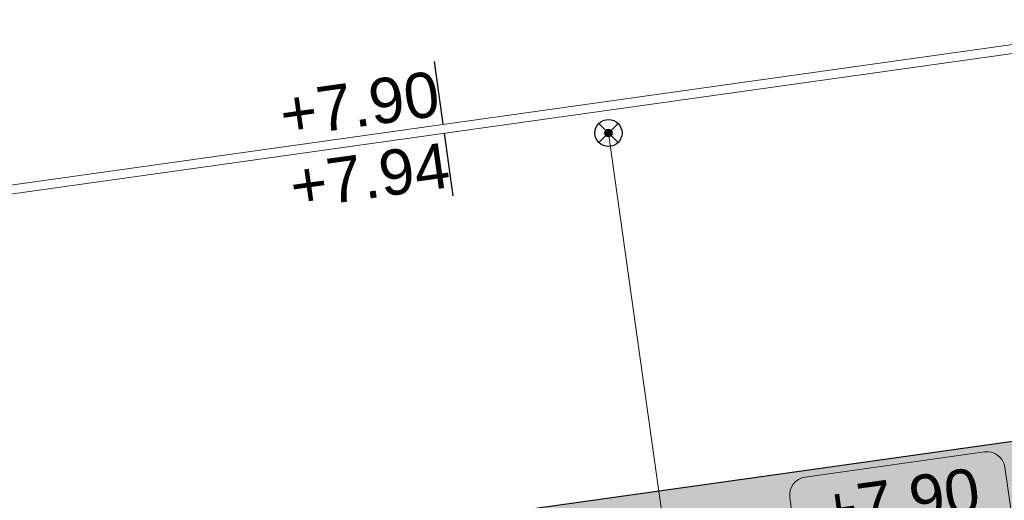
# Model space of a CAD drawing. Extents: x 98477 to 100410, y 398052 to 398969.
# Tile 207 of 256: x 98737.87 to 98748.75, y 398282.37 to 398287.68. Entities that reach past the tile are written whole.
import ezdxf
from ezdxf.enums import TextEntityAlignment as Align

# ---------------------------------------------------------------- set-up
doc = ezdxf.new("R2010")
doc.units = 0
doc.linetypes.add('RI-DWA', pattern=[9.75, 4.5, -0.75, 0.75, -0.75, 0.75, -0.75, 0.75, -0.75])
for name, color, linetype, lineweight in [('N-KO-kantverharding', 2, 'Continuous', 25), ('N-RI-DWA huisaansluitleiding', 24, 'RI-DWA', 18), ('N-RI-DWA ontstoppingstuk', 24, 'Continuous', 25), ('N-RI-RWA putnummer', 162, 'Continuous', 18), ("N-VH-arcering 'MAT' grijs 251", 251, 'Continuous', 18), ('X-AL-hoogtelijn - Niv 1', 1, 'AL-HOOGTELIJN', 18), ('X-AL-planthoogte VERWERKT', 180, 'Continuous', 25)]:
    doc.layers.add(name, color=color, linetype=linetype, lineweight=lineweight)
for name, color, linetype, plot in [('X-AL-contourlijnen', 30, 'Continuous', False), ('X-AL-hulplijn', 30, 'Continuous', False), ('X-AL-hulplijn riolering', 30, 'Continuous', False)]:
    doc.layers.add(name, color=color, linetype=linetype, plot=plot)
doc.styles.add('CS Annotative', font='arial.ttf')
doc.styles.get("Standard").update_dxf_attribs({"font": 'txt.shx'})
doc.linetypes.add('AL-HOOGTELIJN', pattern='A,10,-1.5,["H",Standard,S=0.9,R=0,X=-0.3,Y=-0.45],-1.5,30', length=43)

# ---------------------------------------------------------------- blocks, each defined once
blk = doc.blocks.new('*U680')
at = {"layer": 'X-AL-hulplijn riolering'}
for points in [[(-0.6275572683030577, 0.6275572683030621), (7.682743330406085e-16, 0), (0.6275572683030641, 0.6275572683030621, 0.4142135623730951)], [(3.290701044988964e-15, 0), (-0.6275572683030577, -0.6275572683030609, 0.4142135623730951), (0.6275572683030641, -0.6275572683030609)]]:
    blk.add_hatch(color=256, dxfattribs=at).paths.add_polyline_path(points)
at = {"lineweight": 9}
blk.add_line((-25.69788990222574, 2.090966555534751), (-13.81467307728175, 3.761043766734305), dxfattribs=at)
blk.add_lwpolyline([(-24.15092942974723, -1.730932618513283), (-14.2482487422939, -0.3392016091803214, 0.414213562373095), (-13.39715377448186, 0.790239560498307), (-14.23219238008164, 6.731847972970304, 0.414213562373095), (-15.36163354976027, 7.582942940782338), (-25.2643142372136, 6.191211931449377, 0.414213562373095), (-26.11540920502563, 5.061770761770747), (-25.28037059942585, -0.8798376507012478, 0.414213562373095)], format="xyb", close=True)
at = {"layer": 'X-AL-hulplijn riolering'}
for points in [[(0.7530687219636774, -0.7530687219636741), (-0.7530687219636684, 0.7530687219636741)], [(0.7530687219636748, 0.7530687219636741), (-0.7530687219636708, -0.7530687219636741)]]:
    blk.add_lwpolyline(points, dxfattribs=at)
blk.add_circle((3.290701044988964e-15, 0), 0.8875, dxfattribs=at)
at = {"style": 'CS Annotative'}
for tag, height, p in [('HOOGTE', 2.5, (-20.03126621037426, 4.882623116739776)), ('NR', 1.5, (-19.48129676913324, 0.9693872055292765))]:
    blk.add_attdef(tag, text='', height=height, rotation=7.999999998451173, dxfattribs=at).set_placement(p, align=Align.MIDDLE_CENTER)
blk = doc.blocks.new('*U95')
at = {"layer": 'X-AL-hulplijn', "flags": 128}
blk.add_lwpolyline([(0.04871058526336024, -0.3465938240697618), (-0.04871058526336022, 0.3465938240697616)], dxfattribs=at)
at = {"layer": 'X-AL-planthoogte VERWERKT', "linetype": 'Continuous', "style": 'CS Annotative'}
blk.add_attdef('HOOGTE-LINKS', text='', height=0.5, rotation=172.0000000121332, dxfattribs=at).set_placement((-3.208841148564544e-11, 1.119055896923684e-10), align=Align.MIDDLE_RIGHT)
blk = doc.blocks.new('CS Ontstoppingsstuk')
h = blk.add_hatch(color=256)
edge = h.paths.add_edge_path()
edge.add_arc((0, -5.551115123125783e-17), 0.2125000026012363, 358.5516444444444, 718.5516444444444)
at = {"lineweight": 18, "flags": 128}
for points in [[(-0.530330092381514, -0.5303300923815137), (0.5303300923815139, 0.5303300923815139)], [(0.5303300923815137, -0.530330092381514), (-0.5303300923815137, 0.530330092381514)]]:
    blk.add_lwpolyline(points, dxfattribs=at)
blk.add_circle((0, 0), 0.7500000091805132)
at = {"lineweight": 18}
blk.add_circle((0, 0), 0.2125000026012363, dxfattribs=at)

msp = doc.modelspace()

# ---------------------------------------------------------------- hatches: boundary and pattern name
at = {"layer": "N-VH-arcering 'MAT' grijs 251"}
h = msp.add_hatch(color=256, dxfattribs=at)
h.dxf.hatch_style = 1
edge = h.paths.add_edge_path()
edge.add_line((98801.70985258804, 398275.5025756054), (98759.07881222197, 398269.5111736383))
edge.add_arc((98758.55691309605, 398273.2246788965), 3.749999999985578, 188.0000000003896, 277.9999999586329, ccw=False)
edge.add_line((98754.84340783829, 398272.7027797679), (98754.7320693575, 398273.4949942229))
edge.add_arc((98759.43584268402, 398274.1560664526), 4.75000000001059, 98.00000000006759, 188.0000000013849, ccw=False)
edge.add_line((98758.77477045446, 398278.859839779), (98802.64364589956, 398285.0252081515))
edge.add_arc((98800.79960231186, 398298.1462600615), 13.24999999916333, 278.0000000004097, 315.3695932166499)
edge.add_arc((98814.32101528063, 398284.7981743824), 5.750000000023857, 97.99999999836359, 135.3695932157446, ccw=False)
edge.add_line((98813.52076995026, 398290.4922157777), (98817.94515990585, 398291.114023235))
edge.add_arc((98818.74540523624, 398285.4199818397), 5.750000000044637, 8.00000000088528, 97.99999999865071, ccw=False)
edge.add_line((98824.43944663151, 398286.2202271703), (98832.12180180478, 398231.5574297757))
edge.add_arc((98824.4472242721, 398230.4788382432), 7.74999999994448, -36.90337989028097, 8.000000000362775, ccw=False)
edge.add_line((98830.64450586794, 398225.8252159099), (98822.02531955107, 398214.3469478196))
edge.add_arc((98828.62242576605, 398209.3930917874), 8.249999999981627, 143.0966201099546, 188.000000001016)
edge.add_line((98820.45271419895, 398208.2449137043), (98820.95212056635, 398204.6914527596))
edge.add_line((98820.95212056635, 398204.6914527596), (98824.98814049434, 398175.9736787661))
edge.add_line((98824.98814049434, 398175.9736787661), (98826.34507822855, 398166.3185650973))
edge.add_arc((98829.56344945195, 398166.7708776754), 3.249999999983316, 187.9999999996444, 277.9999999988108)
edge.add_line((98830.01576203, 398163.552506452), (98845.49611657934, 398165.7281284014))
edge.add_line((98845.49611657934, 398165.7281284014), (98850.05134969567, 398166.3683246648))
edge.add_line((98850.05134969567, 398166.3683246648), (98871.26042709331, 398169.349066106))
edge.add_line((98871.26042709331, 398169.349066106), (98879.77673248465, 398170.5459547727))
edge.add_line((98879.77673248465, 398170.5459547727), (98895.91810200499, 398172.8144763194))
edge.add_line((98895.91810200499, 398172.8144763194), (98895.01347684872, 398179.2512187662))
edge.add_line((98895.01347684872, 398179.2512187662), (98835.84495974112, 398170.9356259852))
edge.add_arc((98835.18388751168, 398175.6393993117), 4.749999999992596, 188.0000000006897, 277.9999999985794, ccw=False)
edge.add_line((98830.48011418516, 398174.9783270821), (98825.97718274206, 398207.0183491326))
edge.add_arc((98833.65176027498, 398208.096940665), 7.750000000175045, 143.0966201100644, 188.0000000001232, ccw=False)
edge.add_line((98827.4544786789, 398212.7505629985), (98836.07366499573, 398224.2288310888))
edge.add_arc((98829.47655878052, 398229.1826871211), 8.250000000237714, 323.096620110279, 367.9999999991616)
edge.add_line((98837.64627034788, 398230.3308652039), (98837.34238794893, 398232.4931008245))
edge.add_line((98837.34238794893, 398232.4931008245), (98837.34238780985, 398232.493100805))
edge.add_line((98837.34238780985, 398232.493100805), (98829.68786739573, 398286.9578446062))
edge.add_arc((98835.38190879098, 398287.7580899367), 5.749999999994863, 97.99999999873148, 188.0000000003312, ccw=False)
edge.add_line((98834.58166346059, 398293.452131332), (98882.50500414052, 398300.1873176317))
edge.add_arc((98883.61838894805, 398292.2651730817), 8.000000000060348, 11.632034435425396, 97.9999999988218, ccw=False)
edge.add_line((98891.45409032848, 398293.8781776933), (98890.9995, 398296.0865))
edge.add_line((98890.9995, 398296.0865), (98889.023, 398305.688))
edge.add_line((98889.023, 398305.688), (98888.557, 398307.974))
edge.add_line((98888.557, 398307.974), (98887.38477368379, 398314.7597044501))
edge.add_arc((98879.50153614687, 398313.3978799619), 8.00000000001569, -82.00000000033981, 9.801079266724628, ccw=False)
edge.add_line((98880.6149209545, 398305.475735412), (98872.94460748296, 398304.3977431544))
edge.add_arc((98872.42270835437, 398308.1112484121), 3.749999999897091, 189.4265010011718, 278.00000000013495, ccw=False)
edge.add_arc((92946.7354543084, 397324.3039467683), 6003.049999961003, 9.42650100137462, 10.61166010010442)
edge.add_line((98847.1206531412, 398429.7738954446), (98842.31285519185, 398429.0982035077))
edge.add_arc((92946.7354539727, 397324.3039467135), 5998.200000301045, 9.428546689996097, 10.613773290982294, ccw=False)
edge.add_arc((98860.08948650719, 398306.4687901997), 3.840166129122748, -81.43407539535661, 6.657381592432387, ccw=False)
edge.add_line((98860.66146879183, 398302.6714605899), (98847.18483033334, 398300.7774425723))
edge.add_line((98847.18483033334, 398300.7774425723), (98842.62959721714, 398300.1372463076))
edge.add_line((98842.62959721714, 398300.1372463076), (98820.15051205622, 398296.9780169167))
edge.add_arc((98819.35026672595, 398302.672058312), 5.749999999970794, 187.9999999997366, 277.99999999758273, ccw=False)
edge.add_line((98813.65622533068, 398301.8718129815), (98812.30624625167, 398311.4774132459))
edge.add_line((98812.30624625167, 398311.4774132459), (98811.1093575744, 398319.9937186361))
edge.add_line((98811.1093575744, 398319.9937186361), (98809.24443803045, 398333.2633107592))
edge.add_line((98809.24443803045, 398333.2633107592), (98808.67382831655, 398337.3234098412))
edge.add_line((98808.67382831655, 398337.3234098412), (98807.71353391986, 398344.1562595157))
edge.add_line((98807.71353391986, 398344.1562595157), (98807.70657526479, 398344.2057729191))
edge.add_line((98807.70657526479, 398344.2057729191), (98811.66764753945, 398344.7624653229))
edge.add_line((98811.66764753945, 398344.7624653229), (98829.49247277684, 398347.2675811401))
edge.add_line((98829.49247277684, 398347.2675811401), (98831.96814294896, 398347.6155138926))
edge.add_line((98831.96814294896, 398347.6155138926), (98831.06351779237, 398354.0522563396))
edge.add_line((98831.06351779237, 398354.0522563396), (98828.58784762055, 398353.704323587))
edge.add_line((98828.58784762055, 398353.704323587), (98810.76302238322, 398351.1992077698))
edge.add_line((98810.76302238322, 398351.1992077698), (98806.80195010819, 398350.6425153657))
edge.add_line((98806.80195010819, 398350.6425153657), (98806.79499145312, 398350.6920287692))
edge.add_line((98806.79499145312, 398350.6920287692), (98805.14616655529, 398362.4240275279))
edge.add_line((98805.14616655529, 398362.4240275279), (98805.04836903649, 398363.119893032))
edge.add_line((98805.04836903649, 398363.119893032), (98803.99065346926, 398370.6459303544))
edge.add_line((98803.99065346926, 398370.6459303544), (98802.48758397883, 398381.3408254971))
edge.add_line((98802.48758397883, 398381.3408254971), (98801.4298684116, 398388.8668628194))
edge.add_line((98801.4298684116, 398388.8668628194), (98799.92679892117, 398399.561757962))
edge.add_line((98799.92679892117, 398399.561757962), (98798.86908335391, 398407.0877952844))
edge.add_line((98798.86908335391, 398407.0877952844), (98797.36601386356, 398417.7826904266))
edge.add_line((98797.36601386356, 398417.7826904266), (98796.79540414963, 398421.8427895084))
edge.add_line((98796.79540414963, 398421.8427895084), (98795.88382033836, 398428.3290453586))
edge.add_line((98795.88382033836, 398428.3290453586), (98795.87686168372, 398428.3785587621))
edge.add_line((98795.87686168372, 398428.3785587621), (98799.83793395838, 398428.9352511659))
edge.add_line((98799.83793395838, 398428.9352511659), (98817.66275919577, 398431.4403669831))
edge.add_line((98817.66275919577, 398431.4403669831), (98820.13842936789, 398431.7882997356))
edge.add_line((98820.13842936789, 398431.7882997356), (98819.2338042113, 398438.2250421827))
edge.add_line((98819.2338042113, 398438.2250421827), (98816.75813403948, 398437.87710943))
edge.add_line((98816.75813403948, 398437.87710943), (98798.93330880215, 398435.3719936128))
edge.add_line((98798.93330880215, 398435.3719936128), (98794.9722365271, 398434.8153012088))
edge.add_line((98794.9722365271, 398434.8153012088), (98794.96527787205, 398434.8648146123))
edge.add_line((98794.96527787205, 398434.8648146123), (98793.37870452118, 398446.1538705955))
edge.add_line((98793.37870452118, 398446.1538705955), (98792.73850825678, 398450.7091037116))
edge.add_line((98792.73850825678, 398450.7091037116), (98789.33816684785, 398474.9037900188))
edge.add_line((98789.33816684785, 398474.9037900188), (98783.89169246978, 398474.1383379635))
edge.add_line((98783.89169246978, 398474.1383379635), (98786.76317609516, 398453.7066703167))
edge.add_arc((98782.05940276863, 398453.0455980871), 4.750000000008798, -82.0000000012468, 7.999999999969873, ccw=False)
edge.add_line((98782.72047499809, 398448.3418247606), (98773.11487473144, 398446.9918456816))
edge.add_line((98773.11487473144, 398446.9918456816), (98764.5985693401, 398445.7949570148))
edge.add_line((98764.5985693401, 398445.7949570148), (98743.40683266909, 398442.8166526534))
edge.add_line((98743.40683266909, 398442.8166526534), (98734.89052727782, 398441.6197639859))
edge.add_line((98734.89052727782, 398441.6197639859), (98611.80020633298, 398424.3205475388))
edge.add_line((98611.80020633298, 398424.3205475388), (98607.65702311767, 398453.8008279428))
edge.add_arc((98611.6373665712, 398454.1216500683), 3.993251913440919, 101.39182936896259, 184.6081706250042, ccw=False)
edge.add_line((98610.84862924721, 398458.0362323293), (98611.83889731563, 398458.1754054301))
edge.add_line((98611.83889731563, 398458.1754054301), (98639.5664032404, 398462.0722522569))
edge.add_line((98639.5664032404, 398462.0722522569), (98641.54693937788, 398462.3505984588))
edge.add_line((98641.54693937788, 398462.3505984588), (98659.37176461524, 398464.8557142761))
edge.add_line((98659.37176461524, 398464.8557142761), (98661.84743478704, 398465.2036470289))
edge.add_line((98661.84743478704, 398465.2036470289), (98660.94280963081, 398471.6403894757))
edge.add_line((98660.94280963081, 398471.6403894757), (98649.90132066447, 398470.0886093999))
edge.add_line((98649.90132066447, 398470.0886093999), (98624.64948491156, 398466.5396953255))
edge.add_line((98624.64948491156, 398466.5396953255), (98622.66894877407, 398466.2613491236))
edge.add_line((98622.66894877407, 398466.2613491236), (98604.84412353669, 398463.7562333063))
edge.add_line((98604.84412353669, 398463.7562333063), (98602.86358739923, 398463.4778871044))
edge.add_line((98602.86358739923, 398463.4778871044), (98594.9414428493, 398462.3645022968))
edge.add_line((98594.9414428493, 398462.3645022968), (98576.27488975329, 398459.7410893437))
edge.add_line((98576.27488975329, 398459.7410893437), (98577.17951490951, 398453.3043468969))
edge.add_line((98577.17951490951, 398453.3043468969), (98578.1697829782, 398453.4435199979))
edge.add_line((98578.1697829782, 398453.4435199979), (98598.47059208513, 398456.2943364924))
edge.add_arc((98598.79151287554, 398452.3139562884), 3.993296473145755, 11.424909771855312, 94.60953932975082, ccw=False)
edge.add_line((98602.70568277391, 398453.1049624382), (98606.84886598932, 398423.6246820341))
edge.add_line((98606.84886598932, 398423.6246820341), (98548.81915716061, 398415.4691383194))
edge.add_arc((98548.15808493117, 398420.172911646), 4.750000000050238, 188.0000000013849, 277.99999999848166, ccw=False)
edge.add_line((98543.45431160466, 398419.5118394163), (98539.76818545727, 398445.7399897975))
edge.add_line((98539.76818545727, 398445.7399897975), (98538.97597100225, 398445.6286513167))
edge.add_line((98538.97597100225, 398445.6286513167), (98538.73241807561, 398447.361620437))
edge.add_line((98538.73241807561, 398447.361620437), (98534.77134580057, 398446.8049280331))
edge.add_line((98534.77134580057, 398446.8049280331), (98536.52992450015, 398434.2919904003))
edge.add_line((98536.52992450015, 398434.2919904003), (98537.17012076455, 398429.7367572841))
edge.add_line((98537.17012076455, 398429.7367572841), (98538.39484405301, 398421.0223982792))
edge.add_line((98538.39484405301, 398421.0223982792), (98539.03504031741, 398416.467165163))
edge.add_line((98539.03504031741, 398416.467165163), (98541.02521566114, 398402.30633178))
edge.add_line((98541.02521566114, 398402.30633178), (98541.66541192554, 398397.7510986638))
edge.add_line((98541.66541192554, 398397.7510986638), (98543.65558726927, 398383.5902652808))
edge.add_line((98543.65558726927, 398383.5902652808), (98544.29578353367, 398379.0350321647))
edge.add_line((98544.29578353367, 398379.0350321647), (98545.60401068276, 398369.7265123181))
edge.add_arc((98543.87104156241, 398369.4829593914), 1.750000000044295, -82.00000000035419, 7.99999999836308, ccw=False)
edge.add_line((98544.11459448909, 398367.7499902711), (98522.47723718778, 398364.7090580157))
edge.add_line((98522.47723718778, 398364.7090580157), (98523.21485462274, 398359.4606372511))
edge.add_line((98523.21485462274, 398359.4606372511), (98545.05026553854, 398362.5294041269))
edge.add_line((98545.05026553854, 398362.5294041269), (98549.60549865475, 398363.1696003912))
edge.add_line((98549.60549865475, 398363.1696003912), (98564.16243926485, 398365.2154449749))
edge.add_arc((98564.82351149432, 398360.5116716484), 4.749999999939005, 8.000000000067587, 97.99999999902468, ccw=False)
edge.add_line((98569.5272848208, 398361.172743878), (98576.49985717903, 398311.5603136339))
edge.add_arc((98571.7960838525, 398310.8992414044), 4.749999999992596, -82.0000000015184, 7.999999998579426, ccw=False)
edge.add_line((98572.45715608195, 398306.1954680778), (98563.84182388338, 398304.9846620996))
edge.add_line((98563.84182388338, 398304.9846620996), (98559.28659076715, 398304.3444658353))
edge.add_line((98559.28659076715, 398304.3444658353), (98541.0161448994, 398301.7767221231))
edge.add_line((98541.0161448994, 398301.7767221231), (98541.7537623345, 398296.5283013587))
edge.add_line((98541.7537623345, 398296.5283013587), (98553.88454617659, 398298.2331718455))
edge.add_arc((98554.12809910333, 398296.5002027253), 1.749999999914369, 7.999999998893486, 98.0000000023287, ccw=False)
edge.add_line((98555.86106822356, 398296.7437556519), (98557.35022040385, 398286.1478873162))
edge.add_line((98557.35022040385, 398286.1478873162), (98557.99041666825, 398281.5926542))
edge.add_line((98557.99041666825, 398281.5926542), (98560.13368242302, 398266.3425259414))
edge.add_line((98560.13368242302, 398266.3425259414), (98560.77387868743, 398261.7872928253))
edge.add_line((98560.77387868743, 398261.7872928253), (98562.9171444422, 398246.5371645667))
edge.add_line((98562.9171444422, 398246.5371645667), (98563.5573407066, 398241.9819314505))
edge.add_line((98563.5573407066, 398241.9819314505), (98565.70060646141, 398226.7318031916))
edge.add_line((98565.70060646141, 398226.7318031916), (98566.34080272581, 398222.1765700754))
edge.add_line((98566.34080272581, 398222.1765700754), (98567.56552601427, 398213.4622110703))
edge.add_line((98567.56552601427, 398213.4622110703), (98568.20572227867, 398208.9069779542))
edge.add_line((98568.20572227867, 398208.9069779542), (98576.53105717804, 398149.6691420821))
edge.add_line((98576.53105717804, 398149.6691420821), (98576.55610833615, 398149.4908938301))
edge.add_line((98576.55610833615, 398149.4908938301), (98535.4599834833, 398143.7152101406))
edge.add_line((98535.4599834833, 398143.7152101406), (98536.3465161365, 398137.4072025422))
edge.add_line((98536.3465161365, 398137.4072025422), (98537.33678420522, 398137.5463756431))
edge.add_line((98537.33678420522, 398137.5463756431), (98577.44264098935, 398143.1828862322))
edge.add_line((98577.44264098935, 398143.1828862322), (98578.76478544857, 398133.7753395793))
edge.add_line((98578.76478544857, 398133.7753395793), (98538.65892866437, 398128.1388289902))
edge.add_line((98538.65892866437, 398128.1388289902), (98537.66866059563, 398127.9996558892))
edge.add_line((98537.66866059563, 398127.9996558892), (98538.57328575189, 398121.5629134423))
edge.add_line((98538.57328575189, 398121.5629134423), (98579.66941060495, 398127.3385971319))
edge.add_line((98579.66941060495, 398127.3385971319), (98579.67636925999, 398127.2890837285))
edge.add_line((98579.67636925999, 398127.2890837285), (98580.7660946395, 398119.5352847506))
edge.add_line((98580.7660946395, 398119.5352847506), (98582.57534495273, 398106.6617998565))
edge.add_line((98582.57534495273, 398106.6617998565), (98583.06245080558, 398103.1958616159))
edge.add_line((98583.06245080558, 398103.1958616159), (98584.87170111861, 398090.3223767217))
edge.add_line((98584.87170111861, 398090.3223767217), (98585.35880697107, 398086.8564384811))
edge.add_line((98585.35880697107, 398086.8564384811), (98587.16805728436, 398073.9829535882))
edge.add_line((98587.16805728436, 398073.9829535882), (98588.14928671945, 398067.0011433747))
edge.add_arc((98585.92118356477, 398066.6880038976), 2.249999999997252, -71.05267843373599, 7.999999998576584, ccw=False)
edge.add_line((98586.6517556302, 398064.5599145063), (98587.08769329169, 398064.7095716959))
edge.add_line((98587.08769329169, 398064.7095716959), (98595.76511800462, 398067.6885274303))
edge.add_line((98595.76511800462, 398067.6885274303), (98596.09256923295, 398067.8009412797))
edge.add_arc((98595.36199716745, 398069.9290306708), 2.249999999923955, 187.9999999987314, 288.947321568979, ccw=False)
edge.add_line((98593.13389401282, 398069.6158911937), (98582.46560133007, 398145.5247379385))
edge.add_arc((98587.16937465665, 398146.1858101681), 4.750000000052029, 98.00000000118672, 187.9999999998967, ccw=False)
edge.add_line((98586.50830242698, 398150.8895834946), (98609.06670264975, 398154.0599598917))
edge.add_line((98609.06670264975, 398154.0599598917), (98621.30783352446, 398156.2004915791))
edge.add_line((98621.30783352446, 398156.2004915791), (98618.71337939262, 398174.6609919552))
edge.add_line((98618.71337939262, 398174.6609919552), (98600.88855415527, 398172.155876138))
edge.add_line((98600.88855415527, 398172.155876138), (98602.70587460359, 398159.2249692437))
edge.add_line((98602.70587460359, 398159.2249692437), (98585.67326382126, 398156.8311919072))
edge.add_arc((98585.08617653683, 398161.633146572), 4.837710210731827, 189.0296070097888, 276.97039299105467, ccw=False)
edge.add_line((98580.30841826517, 398160.8738930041), (98573.6350680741, 398208.3572469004))
edge.add_line((98573.6350680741, 398208.3572469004), (98572.71652560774, 398214.8930161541))
edge.add_line((98572.71652560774, 398214.8930161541), (98570.01656744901, 398234.1042166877))
edge.add_line((98570.01656744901, 398234.1042166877), (98569.09802498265, 398240.6399859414))
edge.add_line((98569.09802498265, 398240.6399859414), (98568.63179509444, 398243.9573839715))
edge.add_line((98568.63179509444, 398243.9573839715), (98568.16556520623, 398247.2747820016))
edge.add_arc((98572.86933853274, 398247.9358542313), 4.74999999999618, 98.00000000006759, 188.0000000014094, ccw=False)
edge.add_line((98572.20826630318, 398252.6396275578), (98597.85620928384, 398256.2442108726))
edge.add_line((98597.85620928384, 398256.2442108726), (98604.39197853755, 398257.1627533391))
edge.add_line((98604.39197853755, 398257.1627533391), (98619.64210679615, 398259.3060190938))
edge.add_line((98619.64210679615, 398259.3060190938), (98626.17787604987, 398260.2245615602))
edge.add_line((98626.17787604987, 398260.2245615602), (98639.44746817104, 398262.089481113))
edge.add_line((98639.44746817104, 398262.089481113), (98639.4969815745, 398262.096439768))
edge.add_line((98639.4969815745, 398262.096439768), (98640.05367397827, 398258.1353674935))
edge.add_line((98640.05367397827, 398258.1353674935), (98641.8629242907, 398245.2618825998))
edge.add_line((98641.8629242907, 398245.2618825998), (98642.14127049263, 398243.2813464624))
edge.add_line((98642.14127049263, 398243.2813464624), (98643.25465530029, 398235.3592019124))
edge.add_line((98643.25465530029, 398235.3592019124), (98644.5767997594, 398225.9516552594))
edge.add_line((98644.5767997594, 398225.9516552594), (98646.03811731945, 398215.5538405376))
edge.add_line((98646.03811731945, 398215.5538405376), (98646.38605007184, 398213.0781703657))
edge.add_line((98646.38605007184, 398213.0781703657), (98652.82279251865, 398213.9827955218))
edge.add_line((98652.82279251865, 398213.9827955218), (98652.47485976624, 398216.4584656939))
edge.add_line((98652.47485976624, 398216.4584656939), (98651.70940771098, 398221.904940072))
edge.add_line((98651.70940771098, 398221.904940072), (98651.43106150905, 398223.8854762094))
edge.add_line((98651.43106150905, 398223.8854762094), (98649.62181119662, 398236.758961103))
edge.add_line((98649.62181119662, 398236.758961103), (98649.34346499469, 398238.7394972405))
edge.add_line((98649.34346499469, 398238.7394972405), (98646.49041642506, 398259.0399926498))
edge.add_line((98646.49041642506, 398259.0399926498), (98645.93372402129, 398263.0010649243))
edge.add_line((98645.93372402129, 398263.0010649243), (98645.98323742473, 398263.0080235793))
edge.add_line((98645.98323742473, 398263.0080235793), (98654.39783815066, 398264.1906185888))
edge.add_line((98654.39783815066, 398264.1906185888), (98722.62535253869, 398273.7793704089))
edge.add_line((98722.62535253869, 398273.7793704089), (98731.14165792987, 398274.9762590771))
edge.add_line((98731.14165792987, 398274.9762590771), (98743.97026282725, 398276.7792019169))
edge.add_arc((98744.55735011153, 398271.9772472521), 4.837710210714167, 9.02960700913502, 96.9703929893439, ccw=False)
edge.add_line((98749.33510838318, 398272.73650082), (98750.7268393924, 398262.8338201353))
edge.add_line((98750.7268393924, 398262.8338201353), (98752.41029510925, 398263.0704144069))
edge.add_line((98752.41029510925, 398263.0704144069), (98756.96552822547, 398263.7106106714))
edge.add_line((98756.96552822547, 398263.7106106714), (98772.21565648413, 398265.8538764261))
edge.add_line((98772.21565648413, 398265.8538764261), (98776.77088960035, 398266.4940726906))
edge.add_line((98776.77088960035, 398266.4940726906), (98795.98209013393, 398269.1940308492))
edge.add_line((98795.98209013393, 398269.1940308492), (98800.53732325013, 398269.8342271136))
edge.add_line((98800.53732325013, 398269.8342271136), (98802.46834598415, 398270.1056146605))
edge.add_line((98802.46834598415, 398270.1056146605), (98801.70985258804, 398275.5025756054))
edge = h.paths.add_edge_path(flags=16)
edge.add_line((98744.0622075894, 398333.4636472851), (98751.98435213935, 398334.5770320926))
edge.add_line((98751.98435213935, 398334.5770320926), (98753.96600319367, 398334.8555349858))
edge.add_line((98753.96600319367, 398334.8555349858), (98764.36270300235, 398336.316695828))
edge.add_line((98764.36270300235, 398336.316695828), (98764.36270299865, 398336.3166958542))
edge.add_line((98764.36270299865, 398336.3166958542), (98766.34323913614, 398336.5950420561))
edge.add_line((98766.34323913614, 398336.5950420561), (98774.26538368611, 398337.7084268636))
edge.add_line((98774.26538368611, 398337.7084268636), (98774.24729118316, 398337.8371617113))
edge.add_line((98774.24729118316, 398337.8371617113), (98802.48973650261, 398341.8063785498))
edge.add_line((98802.48973650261, 398341.8063785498), (98803.0185942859, 398338.0433598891))
edge.add_line((98803.0185942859, 398338.0433598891), (98808.47417984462, 398299.2248515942))
edge.add_arc((98800.79960231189, 398298.1462600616), 7.750000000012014, -82.00000000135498, 8.000000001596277, ccw=False)
edge.add_line((98801.87819384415, 398290.4716825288), (98771.96746476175, 398286.2680036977))
edge.add_line((98771.96746476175, 398286.2680036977), (98767.41223164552, 398285.6278074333))
edge.add_line((98767.41223164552, 398285.6278074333), (98755.13290759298, 398283.9020609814))
edge.add_line((98755.13290759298, 398283.9020609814), (98746.61660220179, 398282.7051723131))
edge.add_line((98746.61660220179, 398282.7051723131), (98730.37620587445, 398280.4227334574))
edge.add_line((98730.37620587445, 398280.4227334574), (98721.85990048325, 398279.2258447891))
edge.add_line((98721.85990048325, 398279.2258447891), (98654.3282516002, 398269.7348904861))
edge.add_arc((98653.66717937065, 398274.4386638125), 4.749999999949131, 187.9999999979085, 277.9999999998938, ccw=False)
edge.add_line((98648.96340604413, 398273.7775915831), (98644.1340994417, 398308.1398935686))
edge.add_line((98644.1340994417, 398308.1398935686), (98642.93721077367, 398316.6561989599))
edge.add_line((98642.93721077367, 398316.6561989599), (98640.29988051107, 398335.4217788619))
edge.add_line((98640.29988051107, 398335.4217788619), (98638.12129075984, 398335.1155980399))
edge.add_line((98638.12129075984, 398335.1155980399), (98637.23004949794, 398334.990342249))
edge.add_line((98637.23004949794, 398334.990342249), (98635.05145974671, 398334.6841614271))
edge.add_line((98635.05145974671, 398334.6841614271), (98635.74036659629, 398329.7823344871))
edge.add_line((98635.74036659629, 398329.7823344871), (98636.93725526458, 398321.266029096))
edge.add_line((98636.93725526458, 398321.266029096), (98638.384655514, 398310.967241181))
edge.add_line((98638.384655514, 398310.967241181), (98639.02485177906, 398306.4120080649))
edge.add_line((98639.02485177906, 398306.4120080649), (98641.16811753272, 398291.1618798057))
edge.add_line((98641.16811753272, 398291.1618798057), (98642.36500620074, 398282.6455744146))
edge.add_line((98642.36500620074, 398282.6455744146), (98643.71498527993, 398273.0399741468))
edge.add_arc((98639.01121195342, 398272.3789019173), 4.749999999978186, -82.00000000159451, 7.999999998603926, ccw=False)
edge.add_line((98639.67228418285, 398267.6751285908), (98619.32227537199, 398264.8151213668))
edge.add_line((98619.32227537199, 398264.8151213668), (98614.27190822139, 398264.1053385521))
edge.add_line((98614.27190822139, 398264.1053385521), (98593.92189940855, 398261.2453313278))
edge.add_arc((98593.26082717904, 398265.9491046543), 4.750000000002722, 188.0000000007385, 277.9999999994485, ccw=False)
edge.add_line((98588.55705385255, 398265.2880324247), (98581.77932383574, 398313.5140873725))
edge.add_line((98581.77932383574, 398313.5140873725), (98580.58243516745, 398322.0303927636))
edge.add_line((98580.58243516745, 398322.0303927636), (98575.23122943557, 398360.1062000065))
edge.add_line((98575.23122943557, 398360.1062000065), (98574.59103317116, 398364.6614331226))
edge.add_line((98574.59103317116, 398364.6614331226), (98572.66348572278, 398378.3766458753))
edge.add_line((98572.66348572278, 398378.3766458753), (98571.18825085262, 398388.8734874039))
edge.add_line((98571.18825085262, 398388.8734874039), (98568.51612731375, 398407.8866343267))
edge.add_arc((98573.21990064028, 398408.5477065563), 4.750000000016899, 97.9999999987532, 188.0000000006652, ccw=False)
edge.add_line((98572.55882841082, 398413.2514798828), (98607.11918401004, 398418.1086211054))
edge.add_line((98607.11918401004, 398418.1086211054), (98607.61431804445, 398418.1782076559))
edge.add_line((98607.61431804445, 398418.1782076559), (98611.58353488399, 398389.9357623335))
edge.add_line((98611.58353488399, 398389.9357623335), (98611.454800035, 398389.9176698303))
edge.add_line((98611.454800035, 398389.9176698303), (98613.2640503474, 398377.0441849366))
edge.add_line((98613.2640503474, 398377.0441849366), (98613.33363689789, 398376.5490509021))
edge.add_line((98613.33363689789, 398376.5490509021), (98626.20712179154, 398378.3583012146))
edge.add_line((98626.20712179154, 398378.3583012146), (98628.18765792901, 398378.6366474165))
edge.add_line((98628.18765792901, 398378.6366474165), (98636.10980247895, 398379.7500322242))
edge.add_line((98636.10980247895, 398379.7500322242), (98648.36932117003, 398381.4729952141))
edge.add_line((98648.36932117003, 398381.4729952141), (98647.4646960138, 398387.9097376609))
edge.add_line((98647.4646960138, 398387.9097376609), (98634.59121112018, 398386.1004873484))
edge.add_line((98634.59121112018, 398386.1004873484), (98632.49184281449, 398385.8054403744))
edge.add_line((98632.49184281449, 398385.8054403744), (98619.73719008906, 398384.0128908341))
edge.add_line((98619.73719008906, 398384.0128908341), (98617.50908693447, 398383.6997513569))
edge.add_line((98617.50908693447, 398383.6997513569), (98612.56565838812, 398418.8740731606))
edge.add_line((98612.56565838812, 398418.8740731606), (98613.06079242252, 398418.943659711))
edge.add_line((98613.06079242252, 398418.943659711), (98667.57504960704, 398426.6051389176))
edge.add_line((98667.57504960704, 398426.6051389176), (98722.08930679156, 398434.2666181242))
edge.add_line((98722.08930679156, 398434.2666181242), (98726.14940587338, 398434.8372278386))
edge.add_line((98726.14940587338, 398434.8372278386), (98759.42241298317, 398439.51344403))
edge.add_line((98759.42241298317, 398439.51344403), (98763.48251206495, 398440.084053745))
edge.add_line((98763.48251206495, 398440.084053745), (98783.48592705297, 398442.8953503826))
edge.add_arc((98784.14699928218, 398438.191577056), 4.750000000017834, 8.000000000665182, 97.99999999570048, ccw=False)
edge.add_line((98788.85077260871, 398438.8526492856), (98795.6145853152, 398390.7256211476))
edge.add_arc((98790.91081198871, 398390.064548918), 4.749999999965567, -82.00000000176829, 8.000000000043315, ccw=False)
edge.add_line((98791.57188421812, 398385.3607755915), (98787.36324492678, 398384.7692899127))
edge.add_line((98787.36324492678, 398384.7692899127), (98774.48976003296, 398382.9600396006))
edge.add_line((98774.48976003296, 398382.9600396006), (98766.12199485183, 398381.7840268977))
edge.add_line((98766.12199485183, 398381.7840268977), (98766.07248144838, 398381.7770682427))
edge.add_line((98766.07248144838, 398381.7770682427), (98764.94517930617, 398389.7982395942))
edge.add_line((98764.94517930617, 398389.7982395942), (98762.09213076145, 398410.0987350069))
edge.add_line((98762.09213076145, 398410.0987350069), (98761.95295766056, 398411.0890030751))
edge.add_line((98761.95295766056, 398411.0890030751), (98755.5162152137, 398410.1843779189))
edge.add_line((98755.5162152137, 398410.1843779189), (98755.65538831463, 398409.1941098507))
edge.add_line((98755.65538831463, 398409.1941098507), (98758.50843688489, 398388.893614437))
edge.add_line((98758.50843688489, 398388.893614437), (98759.63573900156, 398380.8724430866))
edge.add_line((98759.63573900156, 398380.8724430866), (98759.5862255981, 398380.8654844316))
edge.add_line((98759.5862255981, 398380.8654844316), (98748.79230364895, 398379.3484976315))
edge.add_line((98748.79230364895, 398379.3484976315), (98744.23707053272, 398378.7083013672))
edge.add_line((98744.23707053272, 398378.7083013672), (98741.31577972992, 398378.2977407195))
edge.add_line((98741.31577972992, 398378.2977407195), (98735.86930535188, 398377.532288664))
edge.add_line((98735.86930535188, 398377.532288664), (98732.94801454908, 398377.1217280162))
edge.add_line((98732.94801454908, 398377.1217280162), (98728.39278143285, 398376.4815317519))
edge.add_line((98728.39278143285, 398376.4815317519), (98718.31915239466, 398375.0657755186))
edge.add_arc((98720.44154218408, 398359.9641874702), 15.25000000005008, 97.9999999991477, 128.0000000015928)
edge.add_line((98711.052704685, 398371.9813514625), (98707.24934533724, 398369.0098414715))
edge.add_line((98707.24934533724, 398369.0098414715), (98710.51235115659, 398364.8333844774))
edge.add_line((98710.51235115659, 398364.8333844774), (98713.62044188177, 398367.261691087))
edge.add_arc((98721.25410813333, 398357.3241039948), 12.53110121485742, 99.37790491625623, 127.53006232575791, ccw=False)
edge.add_line((98719.21222162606, 398369.6877279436), (98728.55711414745, 398371.001066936))
edge.add_line((98728.55711414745, 398371.001066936), (98733.11234726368, 398371.6412632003))
edge.add_line((98733.11234726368, 398371.6412632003), (98743.90626921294, 398373.1582500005))
edge.add_line((98743.90626921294, 398373.1582500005), (98752.42257460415, 398374.3551386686))
edge.add_line((98752.42257460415, 398374.3551386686), (98763.21649655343, 398375.8721254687))
edge.add_line((98763.21649655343, 398375.8721254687), (98767.77172966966, 398376.512321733))
edge.add_line((98767.77172966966, 398376.512321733), (98793.32064568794, 398380.102987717))
edge.add_arc((98793.7681908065, 398376.2908113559), 3.838357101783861, 9.304190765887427, 96.69580920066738, ccw=False)
edge.add_line((98797.55605007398, 398376.9113815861), (98799.60189465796, 398362.3544409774))
edge.add_line((98799.60189465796, 398362.3544409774), (98801.64078058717, 398347.8470137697))
edge.add_line((98801.64078058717, 398347.8470137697), (98801.71036713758, 398347.3518797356))
edge.add_line((98801.71036713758, 398347.3518797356), (98773.46792181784, 398343.3826628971))
edge.add_line((98773.46792181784, 398343.3826628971), (98773.36075853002, 398344.1451693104))
edge.add_line((98773.36075853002, 398344.1451693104), (98770.8850883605, 398343.7972365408))
edge.add_line((98770.8850883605, 398343.7972365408), (98758.01160346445, 398341.9879862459))
edge.add_line((98758.01160346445, 398341.9879862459), (98756.03106732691, 398341.7096400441))
edge.add_line((98756.03106732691, 398341.7096400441), (98743.15758242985, 398339.900389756))
edge.add_line((98743.15758242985, 398339.900389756), (98743.15758243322, 398339.9003897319))
edge.add_line((98743.15758243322, 398339.9003897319), (98742.16731436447, 398339.761216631))
edge.add_line((98742.16731436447, 398339.761216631), (98743.07193952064, 398333.3244741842))
edge.add_line((98743.07193952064, 398333.3244741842), (98744.0622075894, 398333.4636472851))
edge = h.paths.add_edge_path(flags=16)
edge.add_line((98545.99047331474, 398402.9031704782), (98545.73996173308, 398404.6856530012))
edge.add_arc((98550.44373505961, 398405.3467252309), 4.750000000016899, 98.00000000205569, 188.0000000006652, ccw=False)
edge.add_line((98549.78266282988, 398410.0504985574), (98557.70480737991, 398411.1638833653))
edge.add_arc((98558.36587960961, 398406.4601100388), 4.750000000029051, 8.000000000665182, 98.00000000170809, ccw=False)
edge.add_line((98563.06965293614, 398407.1211822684), (98563.35495779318, 398405.0911327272))
edge.add_line((98563.35495779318, 398405.0911327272), (98565.09462155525, 398392.7127818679))
edge.add_line((98565.09462155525, 398392.7127818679), (98565.44255430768, 398390.237111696))
edge.add_line((98565.44255430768, 398390.237111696), (98567.18221806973, 398377.8587608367))
edge.add_line((98567.18221806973, 398377.8587608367), (98567.46752292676, 398375.8287112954))
edge.add_arc((98562.76374960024, 398375.1676390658), 4.749999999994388, -82.00000000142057, 7.9999999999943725, ccw=False)
edge.add_line((98563.42482182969, 398370.4638657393), (98555.50267727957, 398369.3504809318))
edge.add_arc((98554.84160505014, 398374.0542542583), 4.749999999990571, 187.9999999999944, 277.99999999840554, ccw=False)
edge.add_line((98550.13783172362, 398373.3931820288), (98549.88732014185, 398375.1756645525))
edge.add_line((98549.88732014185, 398375.1756645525), (98548.07806982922, 398388.0491494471))
edge.add_line((98548.07806982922, 398388.0491494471), (98547.79972362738, 398390.0296855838))
edge.add_line((98547.79972362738, 398390.0296855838), (98545.99047331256, 398402.9031704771))
edge = h.paths.add_edge_path(flags=16)
edge.add_line((98580.97427237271, 398279.7231952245), (98580.69592617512, 398281.7037313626))
edge.add_line((98580.69592617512, 398281.7037313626), (98579.23460861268, 398292.1015460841))
edge.add_line((98579.23460861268, 398292.1015460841), (98578.55961907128, 398296.9043462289))
edge.add_arc((98573.85584574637, 398296.2432739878), 4.750000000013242, 8.000000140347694, 98.00000000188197)
edge.add_line((98573.19477351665, 398300.9470473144), (98565.5697093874, 398299.8754144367))
edge.add_arc((98566.23078161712, 398295.1716411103), 4.749999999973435, 98.00000000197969, 186.1903587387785)
edge.add_line((98561.5084782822, 398294.6594387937), (98561.50613232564, 398294.659109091))
edge.add_line((98561.50613232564, 398294.659109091), (98563.66331539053, 398279.3099540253))
edge.add_line((98563.66331539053, 398279.3099540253), (98563.94166159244, 398277.329417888))
edge.add_line((98563.94166159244, 398277.329417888), (98566.09884465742, 398261.9802628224))
edge.add_line((98566.09884465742, 398261.9802628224), (98566.10119061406, 398261.980592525))
edge.add_arc((98570.78174201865, 398262.7898752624), 4.749999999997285, 189.8096412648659, 277.9999999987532)
edge.add_line((98571.4428142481, 398258.0861019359), (98579.06787837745, 398259.1577348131))
edge.add_arc((98578.406806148, 398263.8615081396), 4.749999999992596, 277.9999999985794, 367.9999999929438)
edge.add_line((98583.11057947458, 398264.5225803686), (98582.43558993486, 398269.325380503))
edge.add_line((98582.43558993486, 398269.325380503), (98580.97427237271, 398279.7231952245))
edge = h.paths.add_edge_path(flags=16)
edge.add_line((98615.08128089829, 398162.7819088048), (98614.48868373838, 398166.998456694))
edge.add_arc((98612.75571461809, 398166.7549037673), 1.749999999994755, 8.000000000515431, 98.00000000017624)
edge.add_line((98612.51216169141, 398168.4878728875), (98608.55108941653, 398167.9311804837))
edge.add_arc((98608.79464234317, 398166.1982113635), 1.749999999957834, 97.99999999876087, 188.000000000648)
edge.add_line((98607.06167322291, 398165.9546584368), (98607.65427038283, 398161.7381105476))
edge.add_arc((98609.38723950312, 398161.9816634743), 1.749999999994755, 188.0000000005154, 277.999999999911)
edge.add_line((98609.6307924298, 398160.248694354), (98613.59186470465, 398160.8053867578))
edge.add_arc((98613.348311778, 398162.5383558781), 1.749999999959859, 277.9999999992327, 368.0000000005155)

# ---------------------------------------------------------------- linework, layer by layer
at = {"layer": 'N-KO-kantverharding', "flags": 128}
msp.add_lwpolyline([(98803.0185942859, 398338.0433598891), (98808.47417984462, 398299.2248515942, -0.4142135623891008), (98801.87819384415, 398290.4716825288), (98771.96746476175, 398286.2680036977), (98767.41223164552, 398285.6278074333), (98755.13290759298, 398283.9020609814), (98746.61660220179, 398282.7051723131), (98730.37620587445, 398280.4227334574), (98721.85990048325, 398279.2258447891), (98654.3282516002, 398269.7348904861, -0.4142135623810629)], format="xyb", dxfattribs=at)
at = {"layer": 'N-RI-DWA huisaansluitleiding', "flags": 128}
msp.add_lwpolyline([(98744.37645408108, 398286.4296503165), (98745.42025233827, 398279.002639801)], dxfattribs=at)
at = {"layer": 'X-AL-contourlijnen', "flags": 128}
msp.add_lwpolyline([(98803.0185942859, 398338.0433598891), (98808.47417984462, 398299.2248515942, -0.4142135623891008), (98801.87819384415, 398290.4716825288), (98771.96746476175, 398286.2680036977), (98767.41223164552, 398285.6278074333), (98755.13290759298, 398283.9020609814), (98746.61660220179, 398282.7051723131), (98730.37620587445, 398280.4227334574), (98721.85990048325, 398279.2258447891), (98654.3282516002, 398269.7348904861, -0.4142135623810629)], format="xyb", dxfattribs=at)
at = {"layer": 'X-AL-hoogtelijn - Niv 1', "flags": 128}
for points in [[(98745.96660810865, 398316.8940223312, 0.03738136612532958), (98740.22289753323, 398315.553738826, 0.06725176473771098), (98707.6086448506, 398300.2682526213, 0.2658379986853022), (98703.2637589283, 398291.8931409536, 0.01188902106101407), (98703.97117586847, 398281.0035156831), (98792.21783676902, 398293.4057750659, 0.02057394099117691), (98778.92355311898, 398306.8100424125, 0.2250737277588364), (98746.64484413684, 398316.9936438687)], [(98745.95031748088, 398316.7902659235, 0.03717762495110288), (98740.25282895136, 398315.4583233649, 0.06725176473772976), (98707.66282478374, 398300.184201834, 0.2658379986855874), (98703.36367450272, 398291.8972492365, 0.01177432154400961), (98704.06149068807, 398281.1171913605), (98792.0159775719, 398293.4783883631, 0.02036706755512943), (98778.85550819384, 398306.7367628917, 0.2244055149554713), (98746.75784032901, 398316.9081638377)]]:
    msp.add_lwpolyline(points, format="xyb", close=True, dxfattribs=at)

# ---------------------------------------------------------------- block references
at = {"layer": 'N-RI-DWA ontstoppingstuk', "xscale": 0.2, "yscale": 0.2, "zscale": 0.2}
msp.add_blockref('CS Ontstoppingsstuk', (98744.37645408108, 398286.4296503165), dxfattribs=at)
at = {"layer": 'N-RI-RWA putnummer'}
ref = msp.add_blockref('*U680', (98751.60335513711, 398281.3863595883), dxfattribs=dict(at, xscale=0.2, yscale=0.2, zscale=0.2))
ref.add_attrib('HOOGTE', '+7.90', dxfattribs={"linetype": 'Continuous', "height": 0.5, "rotation": 7.999999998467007, "style": 'CS Annotative'}).set_placement((98747.59710189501, 398282.3628842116), align=Align.MIDDLE_CENTER)
ref.add_attrib('NR', 'HW-BH064', dxfattribs={"linetype": 'Continuous', "height": 0.3, "rotation": 7.999999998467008, "style": 'CS Annotative'}).set_placement((98747.70709578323, 398281.5802370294), align=Align.MIDDLE_CENTER)
at = {"layer": 'X-AL-planthoogte VERWERKT'}
ref = msp.add_blockref('*U95', (98742.50118379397, 398286.8729775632), dxfattribs=dict(at, yscale=-1, rotation=196.0000000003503))
ref.add_attrib('HOOGTE-LINKS', '+7.90', dxfattribs={"linetype": 'Continuous', "height": 0.5, "rotation": 8.000000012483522, "style": 'CS Annotative'}).set_placement((98742.50118379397, 398286.8729775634), align=Align.MIDDLE_RIGHT)
ref = msp.add_blockref('*U95', (98742.61252227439, 398286.0807631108), dxfattribs=dict(at, yscale=-1, rotation=196.0000000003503))
ref.add_attrib('HOOGTE-LINKS', '+7.94', dxfattribs={"linetype": 'Continuous', "height": 0.5, "rotation": 8.000000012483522, "style": 'CS Annotative'}).set_placement((98742.61252227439, 398286.0807631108), align=Align.MIDDLE_RIGHT)

doc.saveas('drawing.dxf')
